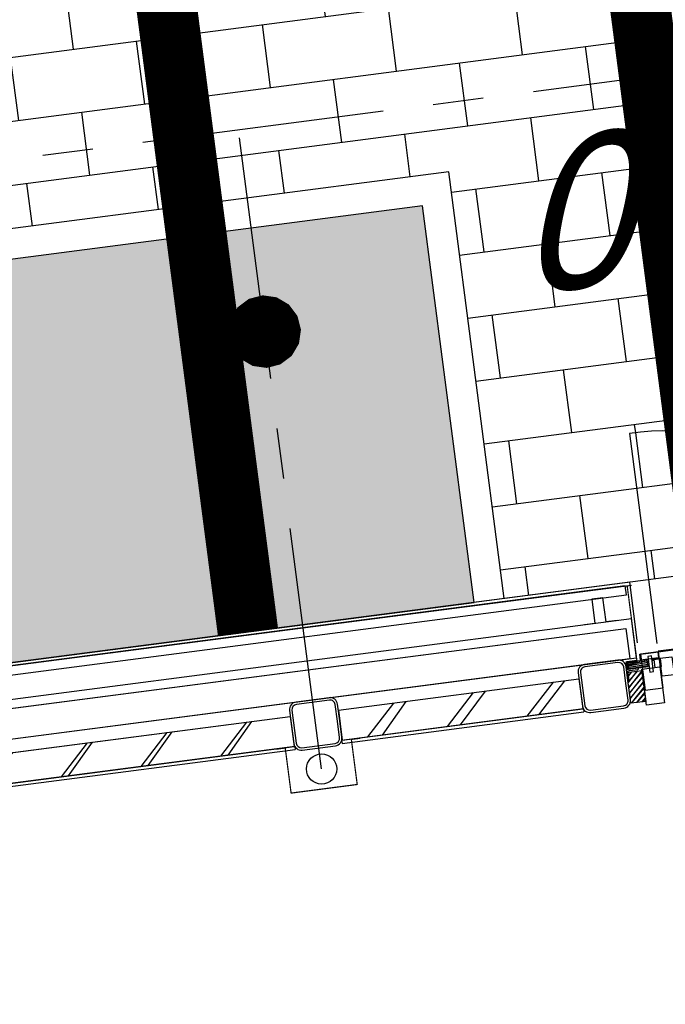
# Model space of a CAD drawing. Extents: x 117893332 to 118394757, y 454959407 to 455669244.
# Tile 54 of 256: x 118270351 to 118272481, y 455190977 to 455194226. Entities that reach past the tile are written whole.
import ezdxf

# ---------------------------------------------------------------- set-up
doc = ezdxf.new("R2010")
doc.units = 0
doc.header["$LTSCALE"] = 200
doc.linetypes.add('DASHED', pattern=[19.049999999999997, 12.7, -6.35])
doc.linetypes.add('Tauw_L_Center2', pattern=[6.4990000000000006, 4, -0.833, 0.833, -0.833])
doc.layers.get('0').update_dxf_attribs({"linetype": 'CONTINUOUS'})
for name, color, linetype in [('28HH2-D2_STAALPROFIEL', 6, 'CONTINUOUS'), ('EL_N_A_EB00----REVISIE~-_-----', 1, 'CONTINUOUS'), ('KABELLOOP', 6, 'CONTINUOUS'), ('LEIDINGLOOP', 6, 'CONTINUOUS'), ('ZU_N_-_EL999---LU_pvc110_sdr34~H_-----', 2, 'Tauw_L_Center2'), ('ZU_N_-_EL999---LU_pvc160_sdr34~H_-----', 2, 'Tauw_L_Center2'), ('ZU_N_-_ML999---LU_pvc110_sdr34__20_^200~M_-----', 7, 'CONTINUOUS'), ('ZU_N_-_TVRH----tekst__25_^200~-_-----', 253, 'CONTINUOUS'), ('ZU_N_A_EV00----_Opsluitband_100x200~A_-----', 253, 'CONTINUOUS'), ('ZU_N_A_EV01----_kant verharding ov grind~k_-----', 253, 'CONTINUOUS'), ('ZU_N_A_EV02----_kant verharding ov betontegels-halfsteensverband~k_-----', 253, 'CONTINUOUS'), ('ZU_N_A_HV01----_arcering verharding gv asfalt~v_-----', 253, 'CONTINUOUS'), ('ZU_N_A_HV01----_arcering verharding ov grind~v_-----', 253, 'CONTINUOUS'), ('ZU_N_A_HV02----_arcering verharding ov betonstraatsteen-halfsteensverband~v_-----', 253, 'CONTINUOUS'), ('ZU_N_A_HV02----_arcering verharding ov betontegels-halfsteensverband~v_-----', 253, 'CONTINUOUS'), ('ZU_N_A_HV02----molgoot ov betonstraatsteen~v_-----', 253, 'CONTINUOUS'), ('ZU_N_D_EB00----ONDERDEEL~-_-----', 2, 'CONTINUOUS'), ('ZU_N_D_EB00--F-METSELWERK~-_-----', 7, 'CONTINUOUS')]:
    doc.layers.add(name, color=color, linetype=linetype)
doc.layers.add('ZU_N_-_DX1AMA--_maatvoering_LIN__18_^200', color=7, linetype='CONTINUOUS', lineweight=18)
doc.styles.add('TAUW-ISOCP', font='tcb_isocp.shx')
doc.dimstyles.new('tzu18-dot_^200', dxfattribs={"dimscale": 200, "dimtxt": 1.8, "dimasz": 3, "dimexe": 2, "dimexo": 0, "dimgap": 0.5, "dimtad": 1, "dimdec": 0, "dimzin": 0, "dimdsep": 46, "dimtxsty": 'TAUW-ISOCP', "dimblk": 'DOTSMALL', "dimcen": 2, "dimdle": 1.5, "dimclre": 8, "dimadec": 0, "dimazin": 0, "dimtp": 1, "dimtm": 1, "dimtfac": 1, "dimtix": 1, "dimtmove": 1, "dimatfit": 3, "dimldrblk": 'DOTSMALL', "dimfxl": 1, "dimtvp": 0.5, "dimtolj": 1, "dimtzin": 0, "dimlwd": -1, "dimlwe": 5, "dimarcsym": 0})
pattern_1 = [(187.416313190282, (118248804.6750337, 455213277.5848131), (27.04828208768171, -207.796999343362), []), (277.416313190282, (118248804.6750337, 455213277.5848131), (415.593998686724, 54.09656417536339), [209.55, -209.55]), (277.416313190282, (118248596.8780344, 455213250.536531), (415.593998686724, 54.09656417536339), [-209.55, 209.55])]

# ---------------------------------------------------------------- blocks, each defined once
blk = doc.blocks.new('GZH404')
at = {"layer": '28HH2-D2_STAALPROFIEL'}
blk.add_lwpolyline([(0, 0), (40, 0), (40, 1, 0.4142135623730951), (37, 4), (10, 4, -0.4142135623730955), (4, 10, -1), (4, 10), (4, 37, 0.4142135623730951), (1, 40), (0, 40), (0, 0)], format="xyb", dxfattribs=at)
blk = doc.blocks.new('A$C06DD79C7')
at = {"layer": 'ZU_N_D_EB00--F-METSELWERK~-_-----'}
h = blk.add_hatch(dxfattribs=at)
h.set_pattern_fill('T,_O', color=256, scale=60, angle=89.99999999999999)
h.set_pattern_definition([(135, (16704.9999999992, -12409.99999999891), (-132.5825214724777, -132.5825214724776), [])])
h.paths.add_polyline_path([(16754.99999999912, -10889.99999999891), (16654.99999999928, -10889.99999999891), (16654.99999999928, -13929.99999999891), (16754.99999999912, -13929.99999999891)])
h = blk.add_hatch(dxfattribs=at)
h.set_pattern_fill('T,_O', color=256, scale=60, angle=89.99999999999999)
h.set_pattern_definition([(135, (16704.9999999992, -14490.14563307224), (-132.5825214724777, -132.5825214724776), [])])
h.paths.add_polyline_path([(16654.99999999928, -14890.29126614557), (16754.99999999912, -14890.29126614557), (16754.99999999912, -14089.99999999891), (16654.99999999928, -14089.99999999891)])
h = blk.add_hatch(dxfattribs=at)
h.set_pattern_fill('ANSI31', color=256, scale=100, angle=-90.00000000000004, style=0)
h.set_pattern_definition([(135, (41716.53653237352, -11195.44750400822), (-8.838834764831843, -8.838834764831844), [])])
h.paths.add_polyline_path([(16652.99999999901, -15100.21812138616), (16652.99999999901, -15050.29126614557), (16756.06679853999, -15050.29126614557), (16756.06679853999, -15100.21812138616)])
h = blk.add_hatch(dxfattribs=at)
h.set_pattern_fill('ANSI37', color=256, scale=20, angle=-90.00000000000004, style=0)
h.set_pattern_definition([(135, (41716.53653237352, -11200.44750400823), (-1.767766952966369, -1.767766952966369), []), (225, (41716.53653237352, -11200.44750400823), (1.767766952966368, -1.767766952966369), [])])
h.paths.add_polyline_path([(16788.12733505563, -15057.24681514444), (16788.12733505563, -15050.87713167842), (16765.81055938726, -15050.87713167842), (16765.81055938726, -15057.24681514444)])
h = blk.add_hatch(dxfattribs=at)
h.set_pattern_fill('ANSI31', color=256, scale=50, angle=44.99999999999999, style=0)
h.set_pattern_definition([(270, (41716.53653237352, -11195.44750400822), (6.249999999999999, -1.714969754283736e-15), [])])
h.paths.add_polyline_path([(16788.12733505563, -15122.20579376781), (16788.12733505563, -15057.24681514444), (16765.81163629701, -15057.24681514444), (16765.81163629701, -15122.20579376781)])
for p, q in [((17049.99999999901, -15098.04849781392), (17049.9999999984, -8959.174170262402)), ((16799.99999999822, -8969.174170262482), (16799.99999999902, -15088.04849781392)), ((16899.9999999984, -8985.970220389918), (16899.99999999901, -15065.81203737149)), ((16929.99999999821, -8969.174170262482), (16929.99999999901, -15088.04849781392)), ((17009.99999999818, -8975.356387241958), (17009.99999999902, -15081.86628083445)), ((17039.99999999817, -8975.356387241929), (17039.99999999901, -15081.86628083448)), ((16799.99999999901, -9795.525521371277), (16799.99999999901, -15065.81203737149)), ((17039.99999999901, -9795.525521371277), (17039.99999999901, -15102.22266807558)), ((17039.99999999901, -15081.86628083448), (17039.99999999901, -9795.525521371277)), ((16644.99999999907, -10887.9128784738), (16644.99999999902, -13932.08712152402)), ((16654.99999999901, -13932.08712152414), (16654.99999999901, -10887.91287847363)), ((16654.99999999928, -10889.99999999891), (16654.99999999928, -13929.99999999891)), ((16754.99999999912, -10889.99999999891), (16754.99999999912, -13929.99999999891)), ((16654.99999999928, -13932.08712152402), (16644.99999999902, -13932.08712152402)), ((16754.99999999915, -13929.99999999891), (16654.99999999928, -13929.99999999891)), ((16644.99999999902, -14087.9128784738), (16644.99999999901, -14892.37838767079)), ((16654.99999999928, -14087.9128784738), (16644.99999999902, -14087.9128784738)), ((16654.99999999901, -14892.37838767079), (16654.99999999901, -14087.91287847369)), ((16654.99999999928, -14089.99999999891), (16654.99999999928, -14890.29126614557)), ((16754.99999999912, -14089.99999999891), (16654.99999999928, -14089.99999999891)), ((16754.99999999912, -14089.99999999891), (16754.99999999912, -14890.29126614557)), ((16654.99999999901, -14892.37838767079), (16644.99999999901, -14892.37838767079)), ((16754.99999999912, -14890.29126614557), (16654.99999999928, -14890.29126614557)), ((16899.99999999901, -15065.81203737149), (16799.99999999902, -15065.81203737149)), ((16799.99999999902, -15088.04849781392), (16929.99999999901, -15088.04849781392)), ((16848.46967020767, -15098.04849781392), (17050.0082408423, -15098.04849781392)), ((17009.99999999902, -15081.86628083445), (17040.0082408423, -15081.86628083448)), ((16809.99999999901, -15112.22266807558), (16809.99999999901, -16670.29126614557)), ((16812.99999999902, -15162.22266807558), (16812.99999999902, -15443.28686289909)), ((17536.22742648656, -15160.29126614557), (16837.79684329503, -15160.29126614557))]:
    blk.add_line(p, q, dxfattribs=at)
for points, const_width in [([(16654.01672482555, -13869.99999999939), (16654.01672482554, -13899.99999999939), (16504.01672482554, -13899.99999999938), (16504.01672482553, -14119.99999999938), (16654.01672482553, -14119.99999999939), (16654.01672482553, -14149.99999999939)], 3.999999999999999), ([(17040.0082408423, -15088.04849781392), (16790.75600005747, -15088.04849781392), (16790.75600005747, -15051.10752676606)], 4)]:
    blk.add_lwpolyline(points, dxfattribs=dict(at, const_width=const_width))
at = {"layer": 'ZU_N_D_EB00--F-METSELWERK~-_-----', "flags": 128}
for points in [[(16719.99999999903, -14089.99999999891), (16774.99999999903, -14089.99999999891, 0.414213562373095), (16799.99999999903, -14064.99999999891), (16799.99999999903, -13954.99999999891, 0.414213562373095), (16774.99999999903, -13929.99999999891), (16664.99999999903, -13929.99999999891, 0.414213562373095), (16639.99999999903, -13954.99999999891), (16639.99999999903, -14064.99999999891, 0.414213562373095), (16664.99999999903, -14089.99999999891)], [(16719.99999999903, -14081.99999999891), (16774.99999999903, -14081.99999999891, 0.414213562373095), (16791.99999999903, -14064.99999999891), (16791.99999999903, -13954.99999999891, 0.414213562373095), (16774.99999999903, -13937.99999999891), (16664.99999999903, -13937.99999999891, 0.414213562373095), (16647.99999999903, -13954.99999999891), (16647.99999999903, -14064.99999999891, 0.414213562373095), (16664.99999999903, -14081.99999999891)], [(16719.999999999, -15050.29126614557), (16774.999999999, -15050.29126614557, 0.414213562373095), (16799.999999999, -15025.29126614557), (16799.999999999, -14915.29126614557, 0.414213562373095), (16774.999999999, -14890.29126614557), (16664.999999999, -14890.29126614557, 0.414213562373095), (16639.999999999, -14915.29126614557), (16639.999999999, -15025.29126614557, 0.414213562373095), (16664.999999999, -15050.29126614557)], [(16719.999999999, -15042.29126614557), (16774.999999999, -15042.29126614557, 0.414213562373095), (16791.999999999, -15025.29126614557), (16791.999999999, -14915.29126614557, 0.414213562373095), (16774.999999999, -14898.29126614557), (16664.999999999, -14898.29126614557, 0.414213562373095), (16647.999999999, -14915.29126614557), (16647.999999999, -15025.29126614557, 0.414213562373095), (16664.999999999, -15042.29126614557)]]:
    blk.add_lwpolyline(points, format="xyb", close=True, dxfattribs=at)
at = {"layer": 'ZU_N_D_EB00--F-METSELWERK~-_-----'}
blk.add_lwpolyline([(16930.0082408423, -15040.82126607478), (16930.0082408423, -15003.4743918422), (17010.0082408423, -15003.4743918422), (17010.0082408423, -14966.75782196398), (16930.0082408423, -14966.75782196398), (16930.0082408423, -14931.57134542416)], dxfattribs=at)
for points in [[(16652.99999999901, -15100.21812138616), (16652.99999999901, -15050.29126614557), (16756.06679853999, -15050.29126614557), (16756.06679853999, -15100.21812138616)], [(16788.12733505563, -15057.24681514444), (16788.12733505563, -15050.87713167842), (16765.81055938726, -15050.87713167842), (16765.81055938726, -15057.24681514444)], [(16788.12733505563, -15122.20579376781), (16788.12733505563, -15057.24681514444), (16765.81163629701, -15057.24681514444), (16765.81163629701, -15122.20579376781)], [(16759.99999999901, -15160.29126614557), (16639.99999999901, -15160.29126614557), (16639.99999999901, -15100.29126614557), (16759.99999999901, -15100.29126614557)], [(16689.99999999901, -15162.22266807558), (16809.99999999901, -15162.22266807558), (16809.99999999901, -15102.22266807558), (16689.99999999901, -15102.22266807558)], [(16689.99999999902, -15162.22266807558), (16809.99999999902, -15162.22266807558), (16809.99999999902, -15102.22266807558), (16689.99999999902, -15102.22266807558)], [(16809.99999999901, -15160.29126614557), (16789.99999999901, -15160.29126614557), (16789.99999999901, -15100.29126614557), (16809.99999999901, -15100.29126614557)], [(16786.2683317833, -15141.14005800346), (16783.26833178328, -15141.14005800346), (16783.26833178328, -15139.14005800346), (16788.26833178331, -15139.14005800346), (16788.2683317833, -15164.03454363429), (16788.2683317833, -15204.03454363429), (16730.2683317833, -15204.03454363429), (16730.26833178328, -15222.03454363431), (16733.26833178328, -15222.03454363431), (16733.26833178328, -15224.03454363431), (16728.2683317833, -15224.03454363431), (16728.2683317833, -15204.03454363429), (16728.2683317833, -15164.03454363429), (16786.2683317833, -15164.03454363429)], [(16799.36408091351, -15125.05406301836), (16747.31813627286, -15125.05406301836), (16747.31813627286, -15138.05878661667), (16799.36408091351, -15138.05878661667)], [(16785.60735274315, -15165.96594556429), (16785.60735274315, -15143.80880090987), (16759.99999999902, -15143.80880090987), (16759.99999999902, -15165.96594556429)]]:
    blk.add_lwpolyline(points, close=True, dxfattribs=at)
blk.add_circle((16570.00000058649, -14009.99999999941), 50, dxfattribs=at)
blk.add_arc((16806.47041818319, -15180.26937733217), 730.0304213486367, 270.2770171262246, 1.568159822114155, dxfattribs=at)
at = {"layer": 'ZU_N_D_EB00--F-METSELWERK~-_-----', "rotation": 180}
blk.add_blockref('GZH404', (16765.16805267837, -15050.29126614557), dxfattribs=at)
blk = doc.blocks.new('_DotSmall')
at = {"color": 0, "linetype": 'ByBlock', "const_width": 0.5}
blk.add_lwpolyline([(-0.0625, 0, 1), (0.0625, 0, 1)], format="xyb", close=True, dxfattribs=at)
blk = doc.blocks.new('*D190')
at = {"layer": 'ZU_N_-_DX1AMA--_maatvoering_LIN__18_^200', "color": 0, "transparency": 16777216}
blk.add_line((118297884.0672815, 455179637.2046039), (118272246.6119197, 455376595.6020989), dxfattribs=at)
at = {"layer": 'ZU_N_-_DX1AMA--_maatvoering_LIN__18_^200', "color": 8, "lineweight": 5, "transparency": 16777216}
for p, q in [((118271839.0997946, 455376240.0266904), (118272681.989082, 455376349.7429389)), ((118286050.7695177, 455178399.4322743), (118298241.9976805, 455179986.3261149))]:
    blk.add_line(p, q, dxfattribs=at)
at = {"layer": 'ZU_N_-_DX1AMA--_maatvoering_LIN__18_^200', "color": 0, "transparency": 16777216, "xscale": 600, "yscale": 600, "zscale": 600}
for p, rotation in [((118272285.3353014, 455376298.1117634), 97.41631319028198), ((118297845.3438999, 455179934.6949394), 277.416313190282)]:
    blk.add_blockref('_DotSmall', p, dxfattribs=dict(at, rotation=rotation))
at = {"layer": 'ZU_N_-_DX1AMA--_maatvoering_LIN__18_^200', "color": 0, "transparency": 16777216, "insert": (118294679.3113192, 455202087.3925235), "char_height": 360, "attachment_point": 5, "rotation": 97.41631319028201, "style": 'TAUW-ISOCP'}
blk.add_mtext('\\A1;198020', dxfattribs=at)
blk = doc.blocks.new('*D194')
at = {"layer": 'ZU_N_-_DX1AMA--_maatvoering_LIN__18_^200', "color": 8, "lineweight": 5, "transparency": 16777216}
for p, q in [((118283546.6574581, 455197660.382759), (118283402.0901661, 455198771.0133486)), ((118241154.1453988, 455192142.2827469), (118241009.5781068, 455193252.9133365))]:
    blk.add_line(p, q, dxfattribs=at)
at = {"layer": 'ZU_N_-_DX1AMA--_maatvoering_LIN__18_^200', "color": 0, "transparency": 16777216}
blk.add_line((118283751.2116771, 455198413.0829495), (118240763.7189468, 455192817.5361742), dxfattribs=at)
at = {"layer": 'ZU_N_-_DX1AMA--_maatvoering_LIN__18_^200', "color": 0, "transparency": 16777216, "xscale": 600, "yscale": 600, "zscale": 600}
for p, rotation in [((118283453.7213416, 455198374.3595679), 7.416313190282), ((118241061.2092823, 455192856.2595558), 187.416313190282)]:
    blk.add_blockref('_DotSmall', p, dxfattribs=dict(at, rotation=rotation))
at = {"layer": 'ZU_N_-_DX1AMA--_maatvoering_LIN__18_^200', "color": 0, "transparency": 16777216, "insert": (118253002.3845489, 455194128.2069523), "char_height": 360, "attachment_point": 5, "rotation": 187.416313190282, "style": 'TAUW-ISOCP'}
blk.add_mtext('\\A1;42750', dxfattribs=at)
blk = doc.blocks.new('A$C051E189E')
at = {"layer": 'LEIDINGLOOP', "linetype": 'DASHED', "const_width": 200}
for points in [[(1377.844903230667, -73029.90354692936), (-1700.561113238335, -73029.90450960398)], [(1377.84602022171, -74579.9033190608), (-1700.561113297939, -74579.90450960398)]]:
    blk.add_lwpolyline(points, dxfattribs=at)
blk = doc.blocks.new('A$C6DFC50BF')
at = {"layer": 'KABELLOOP', "linetype": 'DASHED', "const_width": 200}
for points in [[(1377.844903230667, -73029.90354692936), (-1700.561113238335, -73029.90450960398)], [(1377.84602022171, -74579.9033190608), (-1700.561113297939, -74579.90450960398)]]:
    blk.add_lwpolyline(points, dxfattribs=at)

msp = doc.modelspace()

# ---------------------------------------------------------------- hatches: boundary and pattern name
at = {"layer": 'ZU_N_A_HV01----_arcering verharding gv asfalt~v_-----'}
h = msp.add_hatch(dxfattribs=at)
h.set_pattern_fill('ASFALT', color=256, scale=3000)
h.set_pattern_definition([(157.416313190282, (118248804.6750337, 455213277.5848131), (-144.0121693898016, -346.2448484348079), []), (217.416313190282, (118248804.6750337, 455213277.5848131), (227.8507499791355, -297.8406213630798), [])])
h.paths.add_polyline_path([(118253562.4644317, 455173882.7550641, -0.413670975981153), (118245855.7562277, 455163886.7559816), (118232779.448046, 455162183.4266028, -0.2396013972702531), (118226539.3488066, 455164396.4313046), (118222931.5859316, 455163926.7441258), (118222383.7487684, 455168135.4742161), (118218106.8741981, 455167574.5760993), (118214434.7360406, 455164219.5352659), (118215506.4412013, 455155986.2169401), (118286398.3345948, 455165213.991818), (118285827.6629735, 455169598.1464381), (118269443.6465182, 455167465.4905022, -0.4142135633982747), (118257765.8233637, 455176453.3294046), (118256227.8597453, 455188268.6539, -0.4142135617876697), (118265215.698611, 455199946.4769887), (118292266.1138908, 455203467.5444995), (118291600.0729585, 455208584.3784367), (118288512.0832502, 455208182.4244898, -0.4142135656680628), (118286360.315439, 455209838.5329916), (118282082.5253519, 455242702.4295251), (118277103.5895731, 455242054.3371087, -0.4142135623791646), (118269661.0073064, 455247782.5220213), (118267518.7053234, 455264240.6439259), (118262945.7468947, 455263645.3963049), (118267639.6027709, 455227475.8892438), (118267223.0791646, 455227421.9624292), (118267223.0953798, 455227421.8374796), (118252708.3945412, 455225558.9908816), (118252749.7655286, 455225241.1604559), (118251437.4330616, 455225070.8540304), (118250715.0444016, 455230620.5667782), (118243327.2569473, 455287376.853917), (118243629.7457429, 455287416.2279319), (118243124.354806, 455290872.4482069), (118240928.7488096, 455307740.0890951, -0.4142135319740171), (118245603.8051835, 455313814.3496923), (118274546.4505115, 455317581.7228291), (118274030.151141, 455321548.2621741), (118245583.3097502, 455317845.426291, -0.4142135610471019), (118239509.0486006, 455322520.4825709), (118233549.7710685, 455368302.3163094, 0.4142135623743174), (118222813.3463366, 455376565.6076621), (118207809.9167748, 455374612.6583502, 0.4142135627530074), (118199546.6254238, 455363876.233606), (118205505.9032047, 455318094.3984217, -0.4142123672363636), (118200830.8688669, 455312020.1400964), (118163460.5556403, 455307155.6086541), (118165370.8677974, 455292480.2047596), (118168069.5899988, 455292831.4889433), (118168020.6380423, 455293207.5597649, -0.4142128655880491), (118177008.4523232, 455304885.379675), (118193278.4294503, 455307003.2308075, -0.1343417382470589), (118196112.2678289, 455306610.6909133), (118204322.7715568, 455303093.5020068), (118205538.0756343, 455305921.5248985, -0.2648123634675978), (118209818.1357149, 455309156.2414026), (118230144.221444, 455311802.0275834, -0.4142136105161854), (118236218.4835087, 455307126.9714311), (118240860.0830218, 455271468.1296604, -0.4142135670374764), (118236185.026669, 455265393.868468), (118214172.9505057, 455262528.6259582), (118214897.7231318, 455256960.5985169, -0.4142135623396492), (118212810.3363711, 455254248.4745319), (118211683.2549989, 455254101.7658931), (118212034.0112402, 455251407.0995864), (118215577.2140856, 455248630.0588531), (118219142.1158661, 455249094.050086), (118218436.6095952, 455254511.7740204, -0.4142294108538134), (118220523.9794215, 455257224.0278775), (118236969.7760967, 455259364.7257031, -0.4142130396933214), (118243044.0360546, 455254689.6790598), (118246252.6892428, 455230039.716037)])
h.paths.add_polyline_path([(118261528.7105488, 455214269.2460867, -0.4142135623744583), (118263616.0973097, 455216981.3700716), (118275257.8857749, 455218496.745074, -0.414213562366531), (118277970.0097599, 455216409.3583131), (118278976.6705481, 455208675.7399464, -0.4142135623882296), (118276889.283787, 455205963.6159614), (118274097.8328038, 455205600.2615634, -0.4142135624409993), (118272506.4212083, 455206825.0918127), (118272485.2704835, 455206987.5811397), (118269242.6258282, 455206565.4962798), (118269263.7765531, 455206403.0069523, -0.4142135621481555), (118268038.9463059, 455204811.595358), (118265247.4953238, 455204448.240958, -0.4142135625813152), (118262535.371337, 455206535.6277188)], flags=16)
h.paths.add_polyline_path([(118241537.8751546, 455300913.520497), (118240100.0229776, 455300726.2209592), (118239912.72344, 455302164.0731364), (118241350.575617, 455302351.3726742)], flags=16)
h.paths.add_polyline_path([(118240440.7304615, 455309039.881115), (118239002.8782845, 455308852.5815772), (118238815.5787469, 455310290.4337544), (118240253.430924, 455310477.7332923)], flags=16)
h.paths.add_polyline_path([(118229627.9109464, 455315768.5622057), (118215546.7017315, 455313935.6554853, -0.4142135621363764), (118209472.4405793, 455318610.7117853), (118204138.0194814, 455359592.1202821, -0.4142394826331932), (118213125.739277, 455371270.8578054), (118217290.6037433, 455371812.9851407, -0.4142135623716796), (118228968.4268994, 455362825.1463385), (118234302.9672465, 455321842.823391, -0.4142135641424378)], flags=16)
h.paths.add_polyline_path([(118229573.6982125, 455316185.0486755), (118215492.4889975, 455314352.1419551, -0.4142135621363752), (118209888.927049, 455318664.9245196), (118204554.5035642, 455359646.3513534, -0.4142400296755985), (118213179.9520113, 455370854.3713357), (118217344.8164798, 455371396.4986713, -0.4142135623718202), (118228551.94043, 455362770.933602), (118233886.4807771, 455321788.6106545, -0.4142135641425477)], flags=0)
h.paths.add_polyline_path([(118232786.1213894, 455366810.1098367), (118231546.5936505, 455366648.6447184), (118231359.294113, 455368086.4968955), (118232598.8218518, 455368247.9620139)], flags=0)
at = {"layer": 'ZU_N_A_HV01----_arcering verharding ov grind~v_-----'}
h = msp.add_hatch(dxfattribs=at)
h.set_pattern_fill('10305012', color=256, scale=100000, angle=-1.272221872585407e-14)
h.set_pattern_definition([(80.158374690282, (118248197.504333, 455215256.2450483), (-519.4484706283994, 204.5673291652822), [136.3599999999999, -545.9699999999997]), (114.674251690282, (118248104.1793311, 455214718.3087171), (-519.452249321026, 204.5570103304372), [136.36, -828.5899999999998]), (158.505112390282, (118248047.2492719, 455214842.216862), (-116.6336148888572, -672.269483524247), [111.56, -446.7]), (216.327513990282, (118248580.3641231, 455215350.5527365), (519.4528186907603, -204.5644303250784), [111.56, -677.95]), (260.158374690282, (118247853.5731472, 455214817.0066498), (519.4484706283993, -204.5673291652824), [136.36, -545.9699999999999]), (294.6742516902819, (118247830.2700628, 455214682.6548088), (519.4522493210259, -204.5570103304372), [136.36, -828.5899999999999]), (338.505112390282, (118247887.109584, 455214558.7449633), (116.6336148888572, 672.269483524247), [111.56, -446.7]), (36.32751399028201, (118247471.5445072, 455214722.4340285), (-519.4528186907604, 204.5644303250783), [111.56, -677.9499999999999]), (80.158374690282, (118247662.4380535, 455213855.5421481), (-636.0742566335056, -467.7116370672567), [121.7, -560.6099999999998]), (138.268162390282, (118249241.5929214, 455213361.7755755), (-519.4455923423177, 204.5596851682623), [122.34, -1809.56]), (182.0032946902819, (118247591.9378671, 455214056.8965694), (-1155.527501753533, -263.1445632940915), [148.58, -1527.41]), (216.327513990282, (118247560.7880993, 455214724.0065625), (-116.6272087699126, -672.2821011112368), [147.88, -641.66]), (260.158374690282, (118247324.3162447, 455213964.1062804), (636.0742566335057, 467.7116370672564), [122.42, -559.8799999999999]), (138.268162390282, (118248952.8003716, 455213148.5450379), (-519.4455923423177, 204.5596851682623), [122.05, -1809.86]), (182.0032946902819, (118247542.5907006, 455213767.4152691), (519.4481581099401, -204.5566902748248), [148.23, -1527.77]), (36.32751399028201, (118247542.5907006, 455213767.4152691), (116.6272087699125, 672.2821011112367), [148.77, -640.7699999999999]), (124.0852980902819, (118248741.4166619, 455212685.6880116), (402.8239520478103, -876.8330482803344), [91.37999999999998, -2273.059999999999]), (182.0032946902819, (118247248.6700048, 455214047.3383011), (519.4481581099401, -204.5566902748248), [91.58999999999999, -1584.39]), (229.178732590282, (118245884.987629, 455213108.7148913), (-752.6957943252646, -1139.991792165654), [122.33, -2002.14]), (260.158333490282, (118248518.8884684, 455212665.5964541), (519.4483235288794, -204.567702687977), [98.46999999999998, -583.8399999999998]), (124.0852980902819, (118248553.3200312, 455212492.8053166), (402.8239520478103, -876.8330482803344), [91.47999999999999, -2272.949999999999]), (182.0032946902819, (118247212.0152939, 455213782.2897098), (519.4481581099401, -204.5566902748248), [100.47, -1575.52]), (229.178732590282, (118246008.496436, 455212926.3011627), (-752.6957943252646, -1139.991792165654), [104.97, -2019.5]), (80.15833349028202, (118247280.6364327, 455213861.7216769), (-519.4483235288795, 204.5677026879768), [111.56, -570.7499999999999]), (147.657872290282, (118248216.1412204, 455214102.4384344), (-519.4458520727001, 204.5641717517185), [108.56, -3442.359999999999]), (192.8293316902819, (118248124.4287349, 455214160.506144), (-636.0740668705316, -467.7148960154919), [95.27999999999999, -1089.83]), (248.355151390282, (118246642.7619532, 455212531.659454), (-116.6333622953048, -672.2727902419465), [87.77999999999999, -2585.23]), (294.6742516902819, (118247999.1521842, 455214057.7662294), (116.6337732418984, 672.2708976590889), [111.58, -853.36]), (147.657872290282, (118248143.4663582, 455213894.47801), (-519.4458520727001, 204.5641717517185), [115.69, -3435.23]), (192.8293316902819, (118248228.0665938, 455213913.7492485), (-636.0740668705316, -467.7148960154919), [86.77, -1098.34]), (248.355151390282, (118246873.9568269, 455212393.3647003), (-116.6333622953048, -672.2727902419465), [93.94000000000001, -2579.08]), (114.674251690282, (118248262.7262007, 455214001.0634705), (-116.6337732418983, -672.270897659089), [111.56, -853.3799999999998])])
h.paths.add_polyline_path([(118256436.6589185, 455191627.5644963, 0.08572107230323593), (118256297.2740704, 455188277.6893476), (118257964.3156205, 455175470.7303973, 0.07471116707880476), (118258687.5780935, 455172942.0370893), (118267246.7922041, 455174056.1630796), (118267076.4407253, 455175364.879323), (118260343.5323239, 455174488.4778047), (118258255.0512732, 455190533.1232325), (118271850.7965865, 455192302.8386553), (118271680.4137072, 455193611.7961308)])
at = {"layer": 'ZU_N_A_HV02----_arcering verharding ov betonstraatsteen-halfsteensverband~v_-----'}
h = msp.add_hatch(dxfattribs=at)
h.set_pattern_fill('BRICK', color=256, scale=33, angle=90)
h.set_pattern_definition(pattern_1)
h.paths.add_polyline_path([(118266640.2985815, 455199557.1040988), (118266959.2682234, 455197106.6366624), (118265293.3223426, 455196889.7857249), (118265806.4071498, 455192948.0387774), (118271766.6693585, 455193723.86737), (118271949.9600316, 455192315.7464492), (118272425.7964167, 455192377.6845754), (118272363.0351827, 455192859.8444422, -0.3253126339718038), (118273128.0635713, 455192469.0964831), (118273210.9809396, 455192479.8895762, -0.3253126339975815), (118273850.4868602, 455193053.4613506), (118273913.2480942, 455192571.3014838), (118274991.9468505, 455192711.7123095), (118274991.3014609, 455192716.6704811), (118274853.1458659, 455193792.8403757), (118274853.1458637, 455193792.8403925), (118276102.6052728, 455193955.4785955), (118275984.7314754, 455194861.0378218, -0.4131892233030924), (118277127.1553307, 455194088.8410553), (118278938.6798045, 455194324.6415006), (118278894.4009743, 455194664.8112758, -0.245466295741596), (118279589.8349578, 455194409.4003196), (118282919.1004934, 455194842.7603471), (118282916.0026229, 455194866.5595741), (118282965.5843454, 455194873.0134711), (118283896.8520558, 455194970.0311942), (118283896.8520627, 455194970.031195), (118285086.8134053, 455195124.9247215), (118284212.1632363, 455201844.3784752)])
h = msp.add_hatch(dxfattribs=at)
h.set_pattern_fill('BRICK', color=256, scale=33, angle=90)
h.set_pattern_definition(pattern_1)
h.paths.add_polyline_path([(118272363.0351828, 455192859.8444422), (118272425.7964167, 455192377.6845755), (118273128.0635713, 455192469.0964831, 0.3253126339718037)])
at = {"layer": 'ZU_N_A_HV02----_arcering verharding ov betontegels-halfsteensverband~v_-----'}
h = msp.add_hatch(dxfattribs=at)
h.set_pattern_fill('TEGELS', color=256, scale=1200)
h.set_pattern_definition([(97.41631319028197, (118248804.6750337, 455213277.5848131), (-297.4903354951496, -38.7233816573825), []), (187.416313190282, (118248804.6750337, 455213277.5848131), (38.72338165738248, -297.4903354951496), [300, -300]), (187.416313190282, (118248785.3133429, 455213426.3299809), (38.72338165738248, -297.4903354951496), [-300, 300])])
h.paths.add_polyline_path([(118283896.8520627, 455194970.0311947), (118284023.3484428, 455193998.2294325), (118284152.4263816, 455193006.594981), (118284169.3384059, 455192876.6692509), (118284222.1284686, 455192471.1123771), (118284337.0078342, 455191588.5577151), (118284353.9198585, 455191458.6319851), (118284392.5113479, 455191162.1549008), (118284507.3907135, 455190279.600239), (118284524.3027377, 455190149.674509), (118284562.8942272, 455189853.1974246), (118284677.7735928, 455188970.6427624), (118284694.6856171, 455188840.7170326), (118284733.2771065, 455188544.2399485), (118284848.1564721, 455187661.6852861), (118284865.0684964, 455187531.7595564), (118286053.744421, 455178399.819508), (118284645.6234997, 455178216.5288349), (118284636.2681181, 455178288.4010602), (118283753.7134561, 455178173.5216947), (118283763.0688377, 455178101.6494693), (118283336.6660235, 455178046.1459556), (118283327.3106419, 455178118.0181804), (118282444.7559797, 455178003.1388149), (118282454.1113613, 455177931.2665896), (118282324.1856313, 455177914.3545659), (118282027.7085473, 455177875.7630763), (118282018.3531657, 455177947.6353012), (118281135.7985036, 455177832.7559354), (118281002.3203587, 455177843.1351318), (118279724.1251701, 455177676.7564828), (118279737.032964, 455177577.5930375), (118279756.8656529, 455177580.1745964), (118279760.0980863, 455177555.38445), (118279703.100378, 455177547.9652364), (118279621.2637776, 455177537.3128236), (118279518.8733846, 455177549.1958911), (118278051.2543962, 455177358.1605415), (118278221.6372755, 455176049.2030652), (118276785.7505895, 455175862.2982098), (118276801.2399421, 455175743.3020757), (118276759.5912952, 455175737.8808022), (118276763.1437075, 455175710.5895824), (118275553.3496765, 455175553.1144969), (118275562.7050581, 455175481.2422716), (118275136.3022438, 455175425.738758), (118275126.9468622, 455175497.6109834), (118273917.1528312, 455175340.1358979), (118273926.5082129, 455175268.2636725), (118273123.5431344, 455175163.7442328), (118272993.6174045, 455175146.8322085), (118272736.5468709, 455175113.3701459), (118272726.4254297, 455175174.3527951, 0.393836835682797), (118272718.047672, 455175180.3454584), (118272650.6270896, 455175175.2762239), (118272645.503342, 455175214.6391439), (118271916.0774792, 455175119.6920722), (118271921.2012267, 455175080.3291526), (118271853.9221742, 455175067.8199375, 0.3826987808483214), (118271848.2149258, 455175059.5056624), (118271853.9922087, 455174998.4907797), (118271724.0664788, 455174981.5787559), (118271427.5893947, 455174942.9872666), (118271417.4679535, 455175003.9699159, 0.393836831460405), (118271409.0901958, 455175009.9625791), (118271341.6696135, 455175004.8933446), (118271336.5458659, 455175044.2562646), (118270607.1200031, 455174949.3091929), (118270612.2437505, 455174909.9462734), (118270544.9646969, 455174897.437058, 0.3826986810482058), (118270539.2574495, 455174889.1227849), (118270545.0347325, 455174828.1079004), (118270415.1090026, 455174811.1958767), (118269682.3127598, 455174715.8100941), (118269554.5256003, 455175697.5282013), (118267174.3133911, 455175387.7034613), (118268171.9387254, 455167723.4994923), (118271196.4238029, 455168117.1872061), (118270481.4791548, 455173609.7117258), (118287597.379316, 455175837.6346365), (118285086.8134053, 455195124.9247216)])
at = {"layer": 'ZU_N_A_HV02----molgoot ov betonstraatsteen~v_-----'}
h = msp.add_hatch(dxfattribs=at)
h.set_pattern_fill('BRICK', color=256, scale=33.07086, angle=-1.272221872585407e-14)
h.set_pattern_definition([(97.41631319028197, (118248804.6750337, 455213277.5848131), (-208.2431961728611, -27.10636212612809), []), (187.416313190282, (118248804.6750337, 455213277.5848131), (54.21272425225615, -416.4863923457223), [209.999961, -209.999961]), (187.416313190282, (118248777.5686716, 455213485.8280093), (54.21272425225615, -416.4863923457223), [-209.999961, 209.999961])])
h.paths.add_polyline_path([(118236130.8139392, 455265810.3549383), (118213702.2513011, 455262890.899698), (118213756.4640354, 455262474.4132282), (118214481.2366621, 455256906.3857827, -0.4142135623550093), (118212756.1236366, 455254664.9610016), (118211212.5557949, 455254464.0396285), (118211639.701332, 455251182.5165892), (118215456.7662472, 455248190.8321688), (118219612.8361661, 455248731.8037606), (118218853.0924128, 455254566.0083225, -0.4142295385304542), (118220578.1913303, 455256807.5413003), (118237024.0330728, 455258948.2449923, -0.4142135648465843), (118242627.5950311, 455254635.4624813), (118245836.2027732, 455229985.5033018), (118253115.1089609, 455174065.6917914, -0.4217249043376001), (118245799.5223966, 455164302.9789468), (118232725.1971481, 455162599.9081029, -0.2477245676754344), (118226700.8242866, 455164840.9923619), (118223293.5470863, 455164399.8447171), (118222745.9989425, 455168606.3544288), (118217921.2696704, 455167973.9016491), (118213990.0282083, 455164382.1316596), (118215144.1674659, 455155515.5177361), (118286452.5473291, 455164797.5053483), (118286398.3345948, 455165213.991818), (118215506.4412013, 455155986.2169401), (118214434.7360406, 455164219.5352659), (118218106.8741981, 455167574.5760993), (118222383.7487684, 455168135.4742161), (118222931.5859316, 455163926.7441258), (118226539.3488066, 455164396.4313046, 0.2396013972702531), (118232779.448046, 455162183.4266028), (118245855.7562277, 455163886.7559816, 0.4136709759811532), (118253562.4644317, 455173882.7550641), (118246252.6892428, 455230039.716037), (118243044.0360546, 455254689.6790598, 0.4142130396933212), (118236969.7760967, 455259364.7257031), (118220523.9794215, 455257224.0278775, 0.414229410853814), (118218436.6095952, 455254511.7740204), (118219142.1158661, 455249094.050086), (118215577.2140856, 455248630.0588531), (118212034.0112402, 455251407.0995864), (118211683.2549989, 455254101.7658931), (118212810.3363711, 455254248.4745319, 0.4142135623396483), (118214897.7231318, 455256960.5985169), (118214172.9505057, 455262528.6259582), (118236185.026669, 455265393.868468, 0.4142135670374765), (118240860.0830218, 455271468.1296604), (118236218.4835087, 455307126.9714311, 0.4142136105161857), (118230144.221444, 455311802.0275834), (118209818.1357149, 455309156.2414026, 0.2648123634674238), (118205538.0756343, 455305921.5248985), (118204322.7715568, 455303093.5020068), (118196112.2678289, 455306610.6909133, 0.1343417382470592), (118193278.4294503, 455307003.2308075), (118177008.4523232, 455304885.379675, 0.4142128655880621), (118168020.6380423, 455293207.5597649), (118168069.5899988, 455292831.4889433), (118168486.0764684, 455292885.7016779), (118168437.1245119, 455293261.7724997, -0.4142128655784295), (118177062.6660484, 455304468.8933343), (118193332.6431336, 455306586.7444612, -0.1343417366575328), (118195946.8851516, 455306224.6227999), (118199133.4112065, 455304859.5891468), (118204543.5389405, 455302542.0162089), (118205924.3779531, 455305755.5830221, -0.2648230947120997), (118209872.8562951, 455308739.8174797), (118222172.9640686, 455310340.868138), (118230198.421261, 455311385.5394321, -0.4142143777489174), (118235801.9970393, 455307072.7586945), (118240443.5965525, 455271413.9169239, -0.4142135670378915)])
h = msp.add_hatch(dxfattribs=at)
h.set_pattern_fill('BRICK', color=256, scale=33.07086)
h.set_pattern_definition([(97.41631319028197, (118248804.6750337, 455213277.5848131), (-208.2431961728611, -27.10636212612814), []), (187.416313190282, (118248804.6750337, 455213277.5848131), (54.21272425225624, -416.4863923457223), [209.999961, -209.999961]), (187.416313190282, (118248777.5686716, 455213485.8280093), (54.21272425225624, -416.4863923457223), [-209.999961, 209.999961])])
h.paths.add_polyline_path([(118274235.6642532, 455201120.5775577), (118274276.9691945, 455200803.2545261), (118273979.4788588, 455200764.5311442), (118273938.1739175, 455201081.854176), (118265215.698611, 455199946.4769887, 0.002879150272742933), (118265096.7916708, 455199930.302415), (118265138.007419, 455199613.6646045), (118264840.5170834, 455199574.9412227), (118264800.3051654, 455199883.8671613, 0.4024533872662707), (118256227.8597453, 455188268.6539), (118257765.8233637, 455176453.3294047, 0.414213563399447), (118269443.6465182, 455167465.4905022), (118279042.6679922, 455168714.964963), (118279002.1352845, 455169026.3553495), (118279299.6256202, 455169065.0787311), (118279340.1583277, 455168753.6883451), (118285827.6629735, 455169598.1464382), (118285773.4502392, 455170014.6329079), (118285674.2867969, 455170001.7251143), (118285674.4025296, 455170000.8360046), (118282798.6626198, 455169626.5099819), (118279922.92271, 455169252.1839592), (118277047.1828002, 455168877.8579365), (118274171.4428905, 455168503.5319141), (118271295.7029807, 455168129.2058911), (118271196.5335149, 455168116.3443498), (118271196.5395354, 455168116.2980973), (118270085.6554721, 455167971.6978112), (118269389.4337666, 455167881.976994, -0.03330477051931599), (118268061.3467104, 455167798.3911037), (118267961.3467077, 455167798.3911037), (118267961.3467077, 455167799.2642246, -0.3728751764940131), (118258182.3098599, 455176507.5421212), (118256644.3462178, 455188322.8666134, -0.414213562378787), (118265269.9113453, 455199529.990519), (118292320.3266251, 455203051.0580299), (118292266.1138908, 455203467.5444996), (118288222.5645223, 455202941.2083911), (118288263.8694637, 455202623.8853595), (118287966.3791281, 455202585.1619776), (118287925.0741867, 455202902.4850094)])
at = {"layer": 'ZU_N_D_EB00--F-METSELWERK~-_-----'}
h = msp.add_hatch(dxfattribs=at)
h.set_pattern_fill('ANSI37', color=256, scale=20, angle=7.416313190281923, style=0)
h.set_pattern_definition([(232.416313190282, (118265315.1732247, 455216326.7435322), (1.981158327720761, -1.524798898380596), []), (322.4163131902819, (118265315.1732247, 455216326.7435322), (1.524798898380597, 1.981158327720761), [])])
h.paths.add_polyline_path([(118272357.415973, 455192104.701853), (118272351.0995754, 455192103.8796674), (118272353.9801788, 455192081.7495838), (118272360.2965764, 455192082.5717694)])
h = msp.add_hatch(dxfattribs=at)
h.set_pattern_fill('ANSI31', color=256, scale=50, angle=142.416313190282, style=0)
h.set_pattern_definition([(7.416313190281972, (118265310.2150525, 455216326.0981426), (-0.8067371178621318, 6.197715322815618), [])])
h.paths.add_polyline_path([(118272421.8315341, 455192113.0866241), (118272357.415973, 455192104.701853), (118272360.2964374, 455192082.5728373), (118272424.7119985, 455192090.9576084)])
h = msp.add_hatch(dxfattribs=at)
h.set_pattern_fill('ANSI31', color=256, scale=100, angle=7.416313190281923, style=0)
h.set_pattern_definition([(232.416313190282, (118265310.2150525, 455216326.0981426), (9.905791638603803, -7.623994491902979), [])])
h.paths.add_polyline_path([(118272417.4697585, 455191976.2515798), (118272367.9605688, 455191969.8071242), (118272354.6569189, 455192072.0117126), (118272404.1661087, 455192078.4561681)])
h = msp.add_hatch(dxfattribs=at)
h.set_pattern_fill('T,_O', color=256, scale=60, angle=187.4163131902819)
h.set_pattern_definition([(232.4163131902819, (118271805.7888083, 455191949.069672), (148.586874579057, -114.3599173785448), [])])
h.paths.add_polyline_path([(118272209.0409007, 455191951.1379229), (118272196.1331068, 455192050.3013681), (118271402.5367159, 455191947.001421), (118271415.4445098, 455191847.8379758)])
h = msp.add_hatch(dxfattribs=at)
h.set_pattern_fill('T,_O', color=256, scale=60, angle=187.4163131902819)
h.set_pattern_definition([(232.4163131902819, (118269743.0447341, 455191680.5687612), (148.586874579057, -114.3599173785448), [])])
h.paths.add_polyline_path([(118268229.3064707, 455191533.9520167), (118268242.2142645, 455191434.7885715), (118271256.7829976, 455191827.1855056), (118271243.8752037, 455191926.3489508)])

# ---------------------------------------------------------------- linework, layer by layer
at = {"layer": '28HH2-D2_STAALPROFIEL'}
msp.add_lwpolyline([(118272353.4821478, 455192081.0368297), (118272358.6452654, 455192041.3714516), (118272359.6368998, 455192041.5005296, 0.4142135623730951), (118272362.2245693, 455192044.8626667), (118272358.739465, 455192071.636797, -0.4142135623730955), (118272363.9148041, 455192078.3610713, -1), (118272363.9148041, 455192078.3610713), (118272390.6889343, 455192081.8461757, 0.4142135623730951), (118272393.2766038, 455192085.2083128), (118272393.1475259, 455192086.1999473), (118272353.4821478, 455192081.0368297)], format="xyb", dxfattribs=at)
at = {"layer": 'ZU_N_-_EL999---LU_pvc110_sdr34~H_-----'}
msp.add_lwpolyline([(118271347.0853785, 455191753.2228129), (118271072.6702494, 455193861.5552156)], dxfattribs=at)
at = {"layer": 'ZU_N_-_EL999---LU_pvc160_sdr34~H_-----'}
msp.add_lwpolyline([(118283150.7583304, 455195433.7219675), (118256635.2345273, 455191982.279599)], dxfattribs=at)
at = {"layer": 'ZU_N_-_ML999---LU_pvc110_sdr34__20_^200~M_-----', "flags": 128}
msp.add_lwpolyline([(118271159.2271849, 455193196.4334685, 0, 0, 0), (118271248.6534235, 455193116.4150466, 0, 91.824, 0), (118271241.8391441, 455193122.5124504, 91.824, 169.728, 0), (118271222.4694209, 455193139.8444405, 169.728, 221.712, 0), (118271193.4416638, 455193165.8184204, 221.712, 240, 0), (118271159.2271849, 455193196.4334685, 240, 221.712, 0), (118271125.012706, 455193227.0485168, 221.712, 169.728, 0), (118271095.984949, 455193253.0224965, 169.728, 91.824, 0), (118271076.6152257, 455193270.3544867, 91.824, 0, 0), (118271069.8009463, 455193276.4518904, 0, 0, 0), (118271159.2271849, 455193196.4334685, 0, 0, 0), (118270143.4018725, 455194105.3919544, 0, 0, 0)], format="xyseb", dxfattribs=at)
at = {"layer": 'ZU_N_A_EV00----_Opsluitband_100x200~A_-----'}
msp.add_line((118271766.6693585, 455193723.8673701), (118256955.4792773, 455191795.9413235), dxfattribs=at)
at = {"layer": 'ZU_N_A_EV01----_kant verharding ov grind~k_-----'}
for p, q in [((118271680.4137073, 455193611.7961309), (118256932.4762307, 455191692.1034772)), ((118271850.7965865, 455192302.8386553), (118271680.4137073, 455193611.7961309)), ((118258255.0512732, 455190533.1232325), (118271850.7965865, 455192302.8386553))]:
    msp.add_line(p, q, dxfattribs=at)
at = {"layer": 'ZU_N_A_EV02----_kant verharding ov betontegels-halfsteensverband~k_-----'}
for p, q in [((118271949.9600317, 455192315.7464486), (118271766.6693585, 455193723.86737)), ((118258255.0512732, 455190533.1232325), (118271850.7965866, 455192302.8386548))]:
    msp.add_line(p, q, dxfattribs=at)
at = {"layer": 'ZU_N_D_EB00----ONDERDEEL~-_-----'}
msp.add_lwpolyline([(118283896.8520627, 455194970.0311949), (118274853.1458637, 455193792.8403926), (118274993.8408169, 455192711.9588412), (118258255.0512732, 455190533.1232325)], dxfattribs=at)
at = {"layer": 'ZU_N_D_EB00--F-METSELWERK~-_-----'}
for p, q in [((118272363.0351828, 455192859.8444422), (118272453.1871629, 455192167.2566139)), ((118272364.0743434, 455192369.6504066), (118266276.5550658, 455191577.2571615)), ((118266293.8926891, 455191569.4295841), (118272349.3182789, 455192357.6452949)), ((118267107.2006586, 455191675.2953256), (118272369.5043738, 455192360.2728553)), ((118272349.3182789, 455192357.6452949), (118267107.2006586, 455191675.2953256)), ((118272353.190617, 455192327.8962613), (118272349.3172152, 455192357.6534667)), ((118272390.0874629, 455192169.8059886), (118272364.0732796, 455192369.6585785)), ((118266297.7650272, 455191539.6805506), (118272353.190617, 455192327.8962613)), ((118272409.1086442, 455192133.4877109), (118273954.1431441, 455192334.5999941)), ((118266301.960763, 455191459.5518067), (118272369.6473515, 455192249.363493)), ((118272386.4274836, 455192120.4510143), (118272369.6473515, 455192249.363493)), ((118266322.4886431, 455191431.9707726), (118272351.4692494, 455192216.744223)), ((118272351.4692494, 455192216.744223), (118272364.3770433, 455192117.5807778)), ((118272458.303133, 455192142.9165112), (118272737.0160717, 455192179.1956981)), ((118266318.740895, 455191330.639328), (118272386.4274836, 455192120.4510143)), ((118267138.179364, 455191437.3030571), (118272364.3770433, 455192117.5807778)), ((118271402.5367159, 455191947.001421), (118272196.1331068, 455192050.3013681)), ((118272196.1331068, 455192050.3013681), (118272209.0409007, 455191951.1379229)), ((118268229.3064707, 455191533.9520167), (118271243.8752037, 455191926.3489508)), ((118271243.8752037, 455191926.3489508), (118271256.7829976, 455191827.1855056)), ((118271402.5367159, 455191947.001421), (118271415.4445098, 455191847.8379758)), ((118272211.1105623, 455191951.4073243), (118271413.3748482, 455191847.5685745)), ((118271414.6656276, 455191837.65223), (118272212.4013417, 455191941.4909799)), ((118271415.4445098, 455191847.8379758), (118272209.0409007, 455191951.1379229)), ((118272211.1105623, 455191951.4073243), (118272212.4013417, 455191941.4909799)), ((118271258.8526592, 455191827.4549069), (118268240.1446029, 455191434.5191701)), ((118268242.2142645, 455191434.7885715), (118271256.7829976, 455191827.1855056)), ((118271258.8526592, 455191827.4549069), (118271260.1434385, 455191817.5385624)), ((118271413.3748482, 455191847.5685745), (118271414.6656276, 455191837.65223)), ((118268241.4353823, 455191424.6028256), (118271260.1434385, 455191817.5385624))]:
    msp.add_line(p, q, dxfattribs=at)
at = {"layer": 'ZU_N_D_EB00--F-METSELWERK~-_-----', "const_width": 4}
msp.add_lwpolyline([(118272355.4477145, 455192358.4514546), (118272387.62068, 455192111.2843455), (118272350.9887404, 455192106.5160811)], dxfattribs=at)
at = {"layer": 'ZU_N_D_EB00--F-METSELWERK~-_-----'}
msp.add_lwpolyline([(118272322.8141377, 455192243.2756712), (118272285.7796906, 455192238.4550136), (118272275.4534555, 455192317.7857698), (118272239.0440398, 455192313.0464706), (118272249.3702749, 455192233.7157145), (118272214.4781526, 455192229.1739166)], dxfattribs=at)
for points in [[(118272456.7751221, 455192139.6923065), (118272459.3566809, 455192119.8596174), (118272399.8586138, 455192112.1149411), (118272397.277055, 455192131.9476301)], [(118272474.1797195, 455192020.9454737), (118272458.6903668, 455192139.9416078), (118272399.1922997, 455192132.1969315), (118272414.6816524, 455192013.2007973)], [(118272474.1797195, 455192020.9454737), (118272458.6903668, 455192139.9416078), (118272399.1922997, 455192132.1969315), (118272414.6816524, 455192013.2007973)], [(118272423.20556, 455192124.5970171), (118272429.9235433, 455192072.9864653), (118272442.8194752, 455192074.6650882), (118272436.101492, 455192126.27564)], [(118272357.415973, 455192104.701853), (118272351.0995754, 455192103.8796674), (118272353.9801788, 455192081.7495838), (118272360.2965764, 455192082.5717694)], [(118272421.8315341, 455192113.0866241), (118272357.415973, 455192104.701853), (118272360.2964374, 455192082.5728373), (118272424.7119985, 455192090.9576084)], [(118272463.2290191, 455192090.1105838), (118272478.7183717, 455191971.1144497), (118272419.2203046, 455191963.3697733), (118272403.730952, 455192082.3659075)], [(118272465.5508824, 455192116.2361929), (118272443.5790944, 455192113.3761944), (118272446.8844387, 455192087.9830612), (118272468.8562267, 455192090.8430598)], [(118272417.4697585, 455191976.2515798), (118272367.9605688, 455191969.8071242), (118272354.6569189, 455192072.0117126), (118272404.1661087, 455192078.4561681)]]:
    msp.add_lwpolyline(points, close=True, dxfattribs=at)
msp.add_circle((118271347.0853785, 455191753.2228129), 50, dxfattribs=at)
msp.add_arc((118272477.0416966, 455192138.7709849), 730.0304213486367, 7.69333110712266, 98.98447277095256, dxfattribs=at)

# ---------------------------------------------------------------- block references
at = {"layer": 'EL_N_A_EB00----REVISIE~-_-----', "rotation": 97.41631319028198}
for name in ['A$C6DFC50BF', 'A$C051E189E']:
    msp.add_blockref(name, (118198465.6587423, 455184465.46283), dxfattribs=at)
at = {"layer": 'ZU_N_D_EB00--F-METSELWERK~-_-----', "rotation": 97.41631319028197}
msp.add_blockref('A$C06DD79C7', (118259593.1081578, 455173513.458025), dxfattribs=at)

# ---------------------------------------------------------------- texts
at = {"layer": 'ZU_N_-_TVRH----tekst__25_^200~-_-----', "style": 'TAUW-ISOCP', "oblique": 20.00023775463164}
msp.add_text('+0.300', height=500, rotation=187.4163115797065, dxfattribs=at).set_placement((118274165.9632729, 455194101.5105594))

# ---------------------------------------------------------------- dimensions: what is measured, and where the dimension line sits
at = {"layer": 'ZU_N_-_DX1AMA--_maatvoering_LIN__18_^200'}
for base, p1, p2, angle, picture, middle in [((118272285.3353014, 455376298.1117634), (118286050.7695177, 455178399.4322743), (118271839.0997946, 455376240.0266904), 97.41631349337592, '*D190', (118294957.0903791, 455202123.5501505)), ((118241061.2092824, 455192856.2595558), (118283546.6574582, 455197660.382759), (118241154.1453988, 455192142.2827469), 187.4163115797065, '*D194', (118252966.2381524, 455194405.8997355))]:
    dim = msp.add_linear_dim(base=base, p1=p1, p2=p2, angle=angle, dimstyle='tzu18-dot_^200', dxfattribs=at)
    dim.commit()
    dim.dimension.update_dxf_attribs({"geometry": picture, "text_midpoint": middle, "dimtype": 160})

doc.saveas('drawing.dxf')
